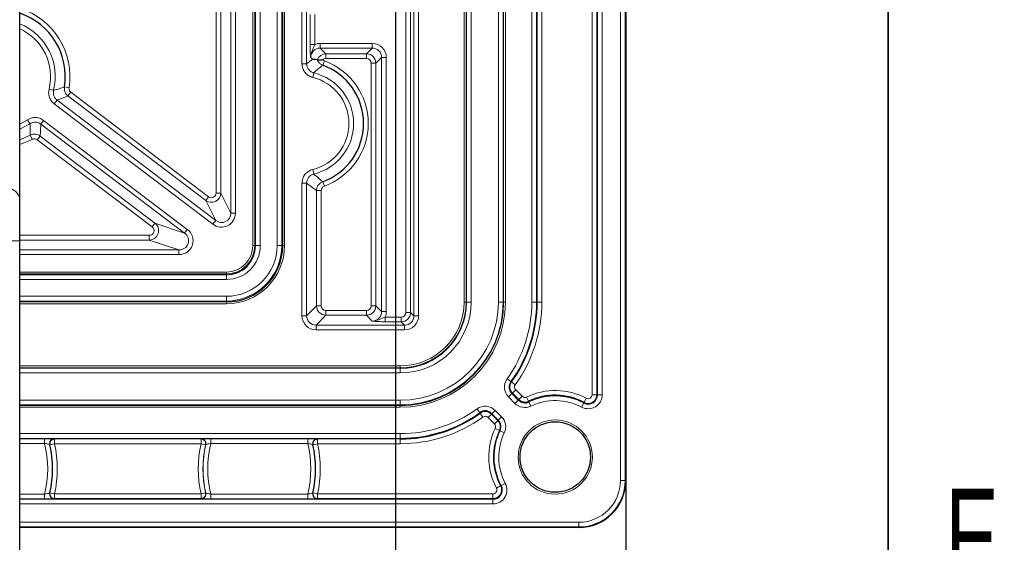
# Model space of a CAD drawing. Header units: millimetres. Extents: x 5 to 418, y 2 to 292.
# Tile 47 of 54: x 377 to 412, y 80 to 99. Entities that reach past the tile are written whole.
import ezdxf

# ---------------------------------------------------------------- set-up
doc = ezdxf.new("R2010")
doc.units = ezdxf.units.MM
doc.layers.add('SLD-0', color=7, linetype='Continuous')
doc.styles.add('SLDTEXTSTYLE0', font='TXT', dxfattribs={"width": 0.605})
doc.dimstyles.new('SLDDIMSTYLE0', dxfattribs={"dimtxt": 3.5, "dimasz": 3.302, "dimexe": 0, "dimexo": 0.0625, "dimgap": 0.875, "dimtad": 1, "dimlfac": 3, "dimrnd": 1e-09, "dimzin": 12, "dimdsep": 46, "dimtxsty": 'SLDTEXTSTYLE0', "dimsah": 1, "dimcen": 0.09, "dimadec": 0, "dimazin": 3, "dimtfac": 1, "dimtofl": 0, "dimtmove": 0, "dimatfit": 3, "dimfxl": 1, "dimfrac": 2, "dimtolj": 1, "dimtzin": 12, "dimarcsym": 0})
doc.dimstyles.new('SLDDIMSTYLE1', dxfattribs={"dimtxt": 3.5, "dimasz": 3.302, "dimexe": 0, "dimexo": 0.0625, "dimgap": 0.875, "dimtad": 1, "dimlfac": 3, "dimrnd": 1e-09, "dimzin": 12, "dimdsep": 46, "dimtxsty": 'SLDTEXTSTYLE0', "dimsah": 1, "dimcen": 0.09, "dimadec": 0, "dimazin": 3, "dimtfac": 1, "dimtmove": 0, "dimatfit": 0, "dimfxl": 1, "dimfrac": 2, "dimtolj": 1, "dimtzin": 12, "dimarcsym": 0})

# ---------------------------------------------------------------- blocks, each defined once
blk = doc.blocks.new('_D_9')
at = {"layer": 'SLD-0', "color": 7}
for p, q in [((329.528, 109.125), (329.528, 69.545)), ((390.528, 109.125), (390.528, 69.545)), ((329.528, 70.545), (390.528, 70.545))]:
    blk.add_line(p, q, dxfattribs=at)
for points in [[(329.528, 70.545), (332.83, 70.037), (332.83, 71.053)], [(390.528, 70.545), (387.226, 71.053), (387.226, 70.037)]]:
    blk.add_solid(points, dxfattribs=at)
at = {"layer": 'SLD-0', "color": 7, "insert": (356.018, 75.056), "char_height": 3.5, "attachment_point": 1, "style": 'SLDTEXTSTYLE0'}
blk.add_mtext('183', dxfattribs=at)
blk = doc.blocks.new('_D_11')
at = {"layer": 'SLD-0', "color": 7}
for p, q in [((390.528, 109.125), (390.528, 61.334)), ((398.695, 82.291), (398.695, 61.334)), ((390.528, 62.334), (376.432, 62.334)), ((390.528, 62.334), (398.695, 62.334)), ((398.695, 62.334), (405.045, 62.334))]:
    blk.add_line(p, q, dxfattribs=at)
for points in [[(390.528, 62.334), (387.226, 62.842), (387.226, 61.826)], [(398.695, 62.334), (401.997, 61.826), (401.997, 62.842)]]:
    blk.add_solid(points, dxfattribs=at)
at = {"layer": 'SLD-0', "color": 7, "insert": (376.432, 66.846), "char_height": 3.5, "attachment_point": 1, "style": 'SLDTEXTSTYLE0'}
blk.add_mtext('24,5', dxfattribs=at)

msp = doc.modelspace()

# ---------------------------------------------------------------- linework, layer by layer
at = {"color": 7, "linetype": 'Continuous', "lineweight": 18}
for p, q in [((398.5078, 82.2914), (398.5078, 252.2914)), ((398.6744, 252.2914), (398.6744, 82.2914)), ((392.9626, 88.6247), (392.9626, 245.9581)), ((393.0293, 245.9581), (393.0293, 88.6247)), ((393.0456, 88.6247), (393.0456, 245.9581)), ((393.2123, 88.6247), (393.2123, 245.9581)), ((394.1773, 88.6247), (394.1773, 245.9581)), ((394.344, 88.6247), (394.344, 245.9581)), ((394.3603, 88.6247), (394.3603, 245.9581)), ((394.427, 245.9581), (394.427, 88.6247)), ((397.5019, 85.3358), (397.5019, 114.5803)), ((397.6686, 114.5803), (397.6686, 85.3358)), ((397.692, 85.3358), (397.692, 114.5803)), ((397.8586, 114.5803), (397.8586, 85.3358)), ((395.3644, 88.6247), (395.3644, 114.3137)), ((395.531, 114.3137), (395.531, 88.6247)), ((395.5544, 88.6247), (395.5544, 114.3137)), ((395.721, 114.3137), (395.721, 88.6247)), ((384.6815, 91.7812), (384.6815, 108.4559)), ((384.8475, 108.4559), (384.8475, 91.7812)), ((385.4649, 90.6247), (385.4649, 108.6276)), ((385.5315, 108.6237), (385.5315, 90.6247)), ((385.5635, 90.6247), (385.5635, 108.6131)), ((385.73, 108.6131), (385.73, 90.6247)), ((386.3263, 90.6247), (386.3263, 108.6131)), ((386.4927, 108.6131), (386.4927, 90.6247)), ((386.5248, 90.6247), (386.5248, 108.6237)), ((386.5914, 108.6276), (386.5914, 90.6247)), ((387.2088, 97.0757), (387.2088, 108.4559)), ((387.3748, 108.4559), (387.3748, 97.0757)), ((390.8963, 88.256), (390.8963, 108.4321)), ((391.0623, 108.4321), (391.0623, 88.256)), ((391.1815, 88.1368), (391.1815, 108.4559)), ((391.3475, 108.4559), (391.3475, 88.1368)), ((384.163, 92.491), (384.163, 102.1323)), ((384.329, 102.1323), (384.329, 92.491)), ((387.494, 97.7597), (387.494, 98.8231)), ((387.66, 98.8231), (387.66, 97.7597)), ((387.66, 97.7597), (387.494, 97.7597)), ((387.8527, 97.7983), (387.8527, 97.6323)), ((387.8527, 97.7983), (389.7036, 97.7983)), ((389.7036, 97.6323), (387.8527, 97.6323)), ((387.8527, 97.6323), (388.0593, 97.4256)), ((389.4969, 97.4256), (389.7036, 97.6323)), ((389.7036, 97.7983), (389.7036, 97.6323)), ((387.5854, 97.2354), (387.5206, 97.3002)), ((387.9459, 97.0249), (388.0026, 97.181)), ((388.0593, 97.4256), (389.4969, 97.4256)), ((388.0593, 97.4256), (388.0593, 97.2595)), ((389.4969, 97.2595), (388.0593, 97.2595)), ((389.4969, 97.4256), (389.4969, 97.2595)), ((390.0357, 97.3002), (389.829, 97.0935)), ((390.0357, 88.2826), (390.0357, 97.3002)), ((390.2017, 97.3002), (390.0357, 97.3002)), ((390.2017, 97.3002), (390.2017, 88.2826)), ((387.2088, 97.0757), (387.3748, 97.0757)), ((389.829, 97.0935), (389.663, 97.0935)), ((389.663, 88.4893), (389.663, 97.0935)), ((389.829, 97.0935), (389.829, 88.4893)), ((387.5898, 96.5916), (387.6288, 96.753)), ((378.2362, 96.1739), (378.3972, 96.1334)), ((378.945, 96.2254), (378.781, 96.2516)), ((378.9082, 95.9346), (379.0086, 96.0669)), ((379.0086, 96.0669), (383.8966, 92.3588)), ((378.4182, 95.6555), (378.5186, 95.7878)), ((378.5186, 95.7878), (384.1487, 91.5166)), ((383.7962, 92.2265), (378.9082, 95.9346)), ((384.0484, 91.3843), (378.4182, 95.6555)), ((377.1948, 94.9365), (377.4669, 95.086)), ((377.5588, 94.9477), (377.4669, 95.086)), ((377.9432, 94.9356), (378.0436, 95.0679)), ((378.0436, 95.0679), (383.1419, 91.2003)), ((377.5588, 94.9477), (377.1948, 94.7563)), ((383.0415, 91.068), (377.9432, 94.9356)), ((377.1948, 94.3809), (377.562, 94.5393)), ((377.6404, 94.393), (377.1948, 94.2065)), ((377.6404, 94.393), (377.562, 94.5393)), ((377.8192, 94.3789), (377.9195, 94.5112)), ((381.8933, 91.2882), (377.8192, 94.3789)), ((377.9195, 94.5112), (381.9936, 91.4205)), ((387.5898, 93.3245), (387.6288, 93.1631)), ((387.2088, 88.1368), (387.2088, 92.8404)), ((387.2088, 92.8404), (387.3748, 92.8404)), ((387.3748, 92.8404), (387.3748, 88.1368)), ((387.7273, 88.4893), (387.7273, 92.5791)), ((387.8933, 92.5791), (387.7273, 92.5791)), ((387.8933, 92.5791), (387.8933, 88.4893)), ((388.0026, 92.7351), (387.9459, 92.8912)), ((383.7962, 92.2265), (383.8966, 92.3588)), ((384.1487, 91.5166), (383.7962, 92.2265)), ((384.329, 92.491), (384.163, 92.491)), ((384.329, 92.491), (384.6815, 91.7812)), ((384.8475, 91.7812), (384.6815, 91.7812)), ((381.9936, 91.4205), (381.8933, 91.2882)), ((381.9936, 91.4205), (383.0415, 91.068)), ((383.0415, 91.068), (383.1419, 91.2003)), ((384.0484, 91.3843), (384.1487, 91.5166)), ((377.1948, 90.9899), (381.7929, 90.9899)), ((381.7929, 90.8239), (377.1948, 90.8239)), ((381.7929, 90.8239), (381.7929, 90.9899)), ((382.8408, 90.4714), (381.7929, 90.8239)), ((377.1948, 90.7914), (373.8615, 90.7914)), ((377.1948, 90.4714), (382.8408, 90.4714)), ((382.8408, 90.4714), (382.8408, 90.3053)), ((385.4649, 90.6247), (385.5315, 90.6247)), ((385.5635, 90.6247), (385.5315, 90.6247)), ((385.73, 90.6247), (385.5635, 90.6247)), ((386.4927, 90.6247), (386.3263, 90.6247)), ((386.4927, 90.6247), (386.5248, 90.6247)), ((386.5248, 90.6247), (386.5914, 90.6247)), ((382.8408, 90.3053), (377.1948, 90.3053)), ((377.1948, 89.688), (384.5281, 89.688)), ((384.5281, 89.6214), (377.1948, 89.6214)), ((377.1948, 89.5893), (384.5281, 89.5893)), ((384.5281, 89.4229), (377.1948, 89.4229)), ((384.5281, 89.688), (384.5281, 89.6214)), ((384.5281, 89.5893), (384.5281, 89.6214)), ((384.5281, 89.4229), (384.5281, 89.5893)), ((377.1948, 88.8266), (384.5281, 88.8266)), ((384.5281, 88.6601), (384.5281, 88.8266)), ((384.5281, 88.6601), (377.1948, 88.6601)), ((377.1948, 88.628), (384.5281, 88.628)), ((384.5281, 88.5615), (377.1948, 88.5615)), ((384.5281, 88.6601), (384.5281, 88.628)), ((384.5281, 88.628), (384.5281, 88.5615)), ((387.3748, 88.1368), (387.7273, 88.4893)), ((387.8933, 88.4893), (387.7273, 88.4893)), ((389.829, 88.4893), (389.663, 88.4893)), ((389.829, 88.4893), (390.0357, 88.2826)), ((393.0293, 88.6247), (392.9626, 88.6247)), ((393.0293, 88.6247), (393.0456, 88.6247)), ((393.0456, 88.6247), (393.2123, 88.6247)), ((394.1773, 88.6247), (394.344, 88.6247)), ((394.344, 88.6247), (394.3603, 88.6247)), ((394.427, 88.6247), (394.3603, 88.6247)), ((395.3644, 88.6247), (395.531, 88.6247)), ((395.5544, 88.6247), (395.531, 88.6247)), ((395.5544, 88.6247), (395.721, 88.6247)), ((387.2088, 88.1368), (387.3748, 88.1368)), ((388.0593, 88.1572), (387.7069, 87.8047)), ((388.0593, 88.3232), (389.4969, 88.3232)), ((388.0593, 88.3232), (388.0593, 88.1572)), ((389.4969, 88.1572), (388.0593, 88.1572)), ((389.4969, 88.3232), (389.4969, 88.1572)), ((389.7036, 87.9505), (389.4969, 88.1572)), ((390.2017, 88.2826), (390.0357, 88.2826)), ((390.1631, 88.0899), (390.1631, 87.9239)), ((390.1631, 88.0899), (390.7302, 88.0899)), ((390.7302, 88.0899), (390.7302, 87.9239)), ((391.0623, 88.256), (390.8963, 88.256)), ((391.0623, 88.256), (391.1815, 88.1368)), ((391.3475, 88.1368), (391.1815, 88.1368)), ((387.7069, 87.6387), (387.7069, 87.8047)), ((387.7069, 87.8047), (390.8494, 87.8047)), ((390.7302, 87.9239), (390.1631, 87.9239)), ((390.8494, 87.8047), (390.7302, 87.9239)), ((390.8494, 87.6387), (390.8494, 87.8047)), ((390.8494, 87.6387), (387.7069, 87.6387)), ((377.1948, 86.3569), (390.6948, 86.3569)), ((390.6948, 86.2902), (377.1948, 86.2902)), ((390.6948, 86.3569), (390.6948, 86.2902)), ((390.6948, 86.2902), (390.6948, 86.2739)), ((390.6948, 86.2739), (377.1948, 86.2739)), ((390.6948, 86.1072), (377.1948, 86.1072)), ((390.6948, 86.2739), (390.6948, 86.1072)), ((394.6213, 85.8014), (394.486, 85.8986)), ((394.6403, 85.7877), (394.6213, 85.8014)), ((394.7756, 85.6904), (394.6403, 85.7877)), ((394.6559, 85.3747), (394.5381, 85.2569)), ((394.7659, 85.0291), (394.5381, 85.2569)), ((394.6725, 85.3913), (394.6559, 85.3747)), ((394.6559, 85.3747), (394.8837, 85.147)), ((394.7903, 85.5091), (394.6725, 85.3913)), ((394.9002, 85.1635), (394.6725, 85.3913)), ((394.7903, 85.5091), (395.0181, 85.2813)), ((395.0181, 85.2813), (394.9002, 85.1635)), ((395.1779, 85.2539), (395.2497, 85.1035)), ((397.6686, 85.3358), (397.5019, 85.3358)), ((397.6686, 85.3358), (397.692, 85.3358)), ((397.8586, 85.3358), (397.692, 85.3358)), ((390.6948, 85.1422), (377.1948, 85.1422)), ((390.6948, 84.9756), (377.1948, 84.9756)), ((377.1948, 84.9592), (390.6948, 84.9592)), ((390.6948, 84.8925), (377.1948, 84.8925)), ((390.6948, 85.1422), (390.6948, 84.9756)), ((390.6948, 84.9756), (390.6948, 84.9592)), ((390.6948, 84.8925), (390.6948, 84.9592)), ((394.8837, 85.147), (394.7659, 85.0291)), ((394.9002, 85.1635), (394.8837, 85.147)), ((395.2497, 85.1035), (395.2598, 85.0824)), ((395.2598, 85.0824), (395.3316, 84.9321)), ((397.2073, 85.0435), (397.1295, 84.8961)), ((397.2182, 85.0642), (397.2073, 85.0435)), ((397.2959, 85.2116), (397.2182, 85.0642)), ((393.5182, 84.6982), (393.4209, 84.8335)), ((393.5318, 84.6792), (393.5182, 84.6982)), ((393.6291, 84.544), (393.5318, 84.6792)), ((393.8104, 84.5292), (393.9283, 84.6471)), ((393.9283, 84.6471), (393.9448, 84.6636)), ((393.9283, 84.6471), (394.156, 84.4193)), ((393.9448, 84.6636), (394.0626, 84.7814)), ((394.1726, 84.4358), (393.9448, 84.6636)), ((394.0626, 84.7814), (394.2904, 84.5536)), ((394.1726, 84.4358), (394.2904, 84.5536)), ((394.0382, 84.3015), (393.8104, 84.5292)), ((394.0382, 84.3015), (394.156, 84.4193)), ((394.156, 84.4193), (394.1726, 84.4358)), ((377.1948, 83.9552), (390.6948, 83.9552)), ((390.6948, 83.9552), (390.6948, 83.7885)), ((394.0656, 84.1416), (394.216, 84.0698)), ((394.216, 84.0698), (394.2371, 84.0597)), ((394.2371, 84.0597), (394.3875, 83.9879)), ((390.6948, 83.7885), (377.1948, 83.7885)), ((377.1948, 83.775), (378.0804, 83.775)), ((378.0804, 83.6084), (377.1948, 83.6084)), ((378.0804, 83.775), (378.0804, 83.6084)), ((378.2661, 83.5629), (378.261, 83.5668)), ((378.4289, 83.5985), (378.2661, 83.5629)), ((378.4237, 83.7693), (378.4289, 83.7652)), ((378.4289, 83.7652), (383.6274, 83.7652)), ((378.4289, 83.7652), (378.4289, 83.5985)), ((383.6274, 83.5985), (378.4289, 83.5985)), ((383.6274, 83.7652), (383.6325, 83.7693)), ((383.6274, 83.5985), (383.6274, 83.7652)), ((383.7901, 83.5629), (383.6274, 83.5985)), ((383.7953, 83.5668), (383.7901, 83.5629)), ((383.9759, 83.775), (387.4137, 83.775)), ((383.9759, 83.6084), (383.9759, 83.775)), ((387.4137, 83.6084), (383.9759, 83.6084)), ((387.4137, 83.775), (387.4137, 83.6084)), ((387.5995, 83.5629), (387.5943, 83.5668)), ((387.7623, 83.5985), (387.5995, 83.5629)), ((387.7571, 83.7693), (387.7623, 83.7652)), ((387.7623, 83.7652), (390.6948, 83.7652)), ((387.7623, 83.7652), (387.7623, 83.5985)), ((390.6948, 83.5985), (387.7623, 83.5985)), ((390.6948, 83.7652), (390.6948, 83.7885)), ((390.6948, 83.5985), (390.6948, 83.7652)), ((394.108, 82.0236), (394.2553, 82.1014)), ((394.2553, 82.1014), (394.276, 82.1123)), ((394.276, 82.1123), (394.4234, 82.19)), ((398.5078, 82.2914), (398.6744, 82.2914)), ((398.6744, 82.2914), (398.6948, 82.2914)), ((377.1948, 81.8077), (378.0804, 81.8077)), ((378.0804, 81.6411), (378.0804, 81.8077)), ((378.261, 81.8493), (378.2661, 81.8532)), ((378.4289, 81.8176), (378.2661, 81.8532)), ((378.4289, 81.8176), (378.4289, 81.651)), ((378.4289, 81.8176), (383.6274, 81.8176)), ((383.7901, 81.8532), (383.6274, 81.8176)), ((383.6274, 81.651), (383.6274, 81.8176)), ((383.7901, 81.8532), (383.7953, 81.8493)), ((383.9759, 81.8077), (383.9759, 81.6411)), ((383.9759, 81.8077), (387.4137, 81.8077)), ((387.4137, 81.6411), (387.4137, 81.8077)), ((387.5943, 81.8493), (387.5995, 81.8532)), ((387.7623, 81.8176), (387.5995, 81.8532)), ((387.7623, 81.8176), (387.7623, 81.651)), ((387.7623, 81.8176), (393.9837, 81.8176)), ((393.9837, 81.8176), (393.9837, 81.651)), ((378.0804, 81.6411), (377.1948, 81.6411)), ((377.1948, 81.6276), (393.9837, 81.6276)), ((393.9837, 81.4609), (377.1948, 81.4609)), ((378.4289, 81.651), (378.4237, 81.6468)), ((383.6274, 81.651), (378.4289, 81.651)), ((383.6325, 81.6468), (383.6274, 81.651)), ((387.4137, 81.6411), (383.9759, 81.6411)), ((387.7623, 81.651), (387.7571, 81.6468)), ((393.9837, 81.651), (387.7623, 81.651)), ((393.9837, 81.651), (393.9837, 81.6276)), ((393.9837, 81.4609), (393.9837, 81.6276)), ((377.1948, 80.8118), (397.0281, 80.8118)), ((397.0281, 80.8118), (397.0281, 80.6451)), ((397.0281, 80.6451), (377.1948, 80.6451)), ((397.0281, 80.6247), (397.0281, 80.6451))]:
    msp.add_line(p, q, dxfattribs=at)
at = {"color": 7, "linetype": 'Continuous', "lineweight": 25}
for p, q in [((398.6948, 252.2914), (398.6948, 82.2914)), ((377.1948, 92.2898), (377.1948, 101.5734)), ((387.7506, 97.2153), (387.7508, 97.2153)), ((377.1948, 90.7914), (377.1948, 92.2898)), ((377.1948, 78.7914), (377.1948, 90.7914)), ((397.0281, 80.6247), (377.1948, 80.6247))]:
    msp.add_line(p, q, dxfattribs=at)
at = {"color": 7, "linetype": 'Continuous', "lineweight": 18, "flags": 128}
msp.add_lwpolyline([(377.1948, 92.2898), (377.1793, 92.3748), (377.0568, 92.5386), (376.821, 92.6838), (376.4893, 92.7999), (376.0863, 92.8781), (375.6419, 92.9127), (375.189, 92.9011), (374.7614, 92.8442), (374.3906, 92.7461), (374.1041, 92.6142), (373.9233, 92.4583), (373.8615, 92.2898)], dxfattribs=at)
at = {"color": 7, "linetype": 'Continuous', "lineweight": 18}
msp.add_circle((396.1948, 83.1247), 1.3167, dxfattribs=at)
at = {"color": 7, "linetype": 'Continuous', "lineweight": 25}
msp.add_circle((396.1948, 83.1247), 1.25, dxfattribs=at)
at = {"color": 7, "linetype": 'Continuous', "lineweight": 18}
for centre, radius, start, end in [((376.4448, 96.6247), 2.5318, 350.92495, 72.76885), ((376.4448, 96.6247), 2.0133, 345.87431, 68.12884), ((376.4448, 96.6247), 1.8473, 345.87431, 66.04602), ((387.1948, 94.9581), 2.3652, 289.97147, 70.02853), ((387.1948, 94.9581), 1.6806, 283.59286, 76.40714), ((387.1948, 94.9581), 1.8466, 283.59286, 76.40714), ((384.5281, 90.6247), 2.0633, 270, 0), ((384.5281, 90.6247), 0.9367, 270, 0), ((384.5281, 90.6247), 1.0033, 270, 0), ((384.5281, 90.6247), 1.9646, 270, 0), ((384.5281, 90.6247), 1.2018, 270, 0), ((384.5281, 90.6247), 1.7982, 270, 0), ((390.6948, 88.6247), 3.7322, 270, 0), ((390.6948, 88.6247), 2.2678, 270, 0), ((390.6948, 88.6247), 2.3345, 270, 0), ((390.6948, 88.6247), 3.6492, 270, 0), ((390.6948, 88.6247), 2.5175, 270, 0), ((390.6948, 88.6247), 3.4825, 270, 0), ((390.6948, 88.6247), 4.6696, 324.2818, 0), ((390.6948, 88.6247), 4.8362, 324.2818, 0), ((390.6948, 88.6247), 5.0262, 324.2818, 0), ((394.8896, 85.6084), 0.4971, 144.2818, 225), ((394.8896, 85.6084), 0.3305, 144.2818, 225), ((394.8896, 85.6084), 0.3071, 144.2818, 225), ((394.8896, 85.6084), 0.1405, 144.2818, 225), ((395.1174, 85.3806), 0.1405, 225, 295.52878), ((396.1948, 83.1247), 2.3595, 62.18186, 115.52878), ((396.1948, 83.1247), 2.1695, 62.18186, 115.52878), ((397.3615, 85.3358), 0.4971, 242.18186, 0), ((397.3615, 85.3358), 0.3071, 242.18186, 0), ((397.3615, 85.3358), 0.1405, 242.18186, 0), ((393.7111, 84.4299), 0.4971, 45, 125.7182), ((395.1174, 85.3806), 0.4971, 225, 295.52878), ((395.1174, 85.3806), 0.3071, 225, 295.52878), ((396.1948, 83.1247), 2.0029, 62.18186, 115.52878), ((390.6948, 88.6247), 4.6696, 270, 305.7182), ((390.6948, 88.6247), 4.8362, 270, 305.7182), ((390.6948, 88.6247), 5.0262, 270, 305.7182), ((393.7111, 84.4299), 0.3071, 45, 125.7182), ((393.7111, 84.4299), 0.1405, 45, 125.7182), ((393.9389, 84.2021), 0.4971, 334.47122, 45), ((393.9389, 84.2021), 0.1405, 334.47122, 45), ((393.9389, 84.2021), 0.3071, 334.47122, 45), ((396.1948, 83.1247), 2.3595, 154.47122, 207.81814), ((396.1948, 83.1247), 2.1929, 154.47122, 207.81814), ((396.1948, 83.1247), 2.1695, 154.47122, 207.81814), ((396.1948, 83.1247), 2.0029, 154.47122, 207.81814), ((374.3615, 82.7081), 3.8263, 346.39046, 13.60954), ((374.3615, 82.7081), 3.993, 347.58, 12.42), ((378.429, 83.5985), 0.1667, 90.027, 192.32154), ((378.4238, 83.6026), 0.1667, 90.02623, 150.24032), ((374.3615, 82.7081), 4.1638, 347.65146, 12.34854), ((387.6948, 82.7081), 4.1638, 167.65146, 192.34854), ((383.6273, 83.5985), 0.1667, 347.67846, 89.973), ((383.6325, 83.6026), 0.1667, 36.22961, 89.97354), ((387.6948, 82.7081), 3.9971, 167.65146, 192.34854), ((387.6948, 82.7081), 3.993, 167.58, 192.42), ((387.6948, 82.7081), 3.8263, 166.39046, 193.60954), ((383.6948, 82.7081), 3.8263, 346.39046, 13.60954), ((383.6948, 82.7081), 3.993, 347.58, 12.42), ((387.7623, 83.5985), 0.1667, 90.027, 192.32154), ((387.7571, 83.6026), 0.1667, 90.02623, 150.24032), ((383.6948, 82.7081), 4.1638, 347.65146, 12.34854), ((393.9837, 81.9581), 0.4971, 270, 27.81814), ((393.9837, 81.9581), 0.3071, 270, 27.81814), ((397.0281, 82.2914), 1.4796, 270, 0), ((397.0281, 82.2914), 1.6463, 270, 0), ((378.429, 81.8177), 0.1667, 167.67846, 269.973), ((383.6273, 81.8177), 0.1667, 270.027, 12.32154), ((387.7623, 81.8177), 0.1667, 167.67846, 269.973), ((393.9837, 81.9581), 0.1405, 270, 27.81814), ((378.4238, 81.8135), 0.1667, 216.22961, 269.97354), ((383.6325, 81.8135), 0.1667, 270.02623, 330.24032), ((387.7571, 81.8135), 0.1667, 216.22961, 269.97354)]:
    msp.add_arc(centre, radius, start, end, dxfattribs=at)
at = {"color": 7, "linetype": 'Continuous', "lineweight": 25}
for centre, radius, start, end in [((376.4448, 96.6247), 2.3658, 350.92495, 71.5174), ((387.1948, 94.9581), 2.1991, 289.97147, 70.02853), ((384.5281, 90.6247), 1.9967, 270, 0), ((384.5281, 90.6247), 1.0354, 270, 0), ((390.6948, 88.6247), 3.6655, 270, 0), ((390.6948, 88.6247), 2.3508, 270, 0), ((390.6948, 88.6247), 4.8596, 324.2818, 0), ((396.1948, 83.1247), 2.1929, 62.18186, 115.52878), ((397.3615, 85.3358), 0.3305, 242.18186, 0), ((395.1174, 85.3806), 0.3305, 225, 295.52878), ((390.6948, 88.6247), 4.8596, 270, 305.7182), ((393.7111, 84.4299), 0.3305, 45, 125.7182), ((393.9389, 84.2021), 0.3305, 334.47122, 45), ((378.4238, 83.6026), 0.1667, 150.23555, 192.39507), ((374.3615, 82.7081), 3.9971, 347.65146, 12.34854), ((383.6325, 83.6026), 0.1667, 347.6053, 36.23417), ((387.7571, 83.6026), 0.1667, 150.23555, 192.39507), ((383.6948, 82.7081), 3.9971, 347.65146, 12.34854), ((393.9837, 81.9581), 0.3305, 270, 27.81814), ((397.0281, 82.2914), 1.6667, 270, 0), ((378.4238, 81.8135), 0.1667, 167.6053, 216.23417), ((383.6325, 81.8135), 0.1667, 330.23555, 12.39507), ((387.7571, 81.8135), 0.1667, 167.6053, 216.23417)]:
    msp.add_arc(centre, radius, start, end, dxfattribs=at)
at = {"color": 7, "linetype": 'Continuous', "lineweight": 18}
for centre, major_axis, ratio, start_param, end_param in [((387.8565, 97.2964), (0.2393, -0.2393), 0.9850067, 2.3599926, 3.9231927), ((387.8565, 97.2964), (-0.3562, 0.3562), 0.9924325, 5.5015852, 5.8961819), ((389.6998, 97.2964), (0.3562, 0.3562), 0.9924325, 5.5015852, 7.0647854), ((389.6998, 97.2964), (0.2393, 0.2393), 0.9850067, 5.5015852, 7.0647854), ((388.0606, 97.0922), (-0.2357, 0.2357), 0.9999711, 5.5015852, 6.6904173), ((388.0606, 97.0922), (-0.1187, 0.1187), 0.9924325, 5.5015852, 6.2456381), ((389.4957, 97.0922), (0.2357, 0.2357), 0.9999711, 5.5015852, 7.0647854), ((389.4957, 97.0922), (0.1187, 0.1187), 0.9924325, 5.5015852, 7.0647854), ((383.9957, 92.4936), (-0.1483, 0.2986), 0.9998199, 2.0393017, 4.2438836), ((383.9957, 92.4936), (-0.0755, 0.1521), 0.9811962, 2.0393017, 4.2438836), ((384.3456, 91.7888), (-0.2266, 0.4564), 0.9811962, 2.0393017, 4.2438836), ((384.3456, 91.7888), (-0.1539, 0.3099), 0.9632536, 2.0393017, 4.2438836), ((381.7891, 91.1572), (0.3161, -0.1063), 0.9993416, 5.0480151, 7.5183555), ((381.7891, 91.1572), (-0.1638, 0.0551), 0.9643524, 1.9064225, 4.3767628), ((382.8295, 90.8072), (-0.4914, 0.1653), 0.9643524, 1.9064225, 4.3767628), ((382.8295, 90.8072), (0.3391, -0.1141), 0.9317305, 5.0480151, 7.5183555), ((388.0606, 88.4905), (0.2357, 0.2357), 0.9999711, 2.3599926, 3.9231927), ((388.0606, 88.4905), (0.1187, 0.1187), 0.9924325, 2.3599926, 3.9231927), ((389.4957, 88.4905), (0.2357, -0.2357), 0.9999711, 5.5015852, 7.0647854), ((389.4957, 88.4905), (0.1187, -0.1187), 0.9924325, 5.5015852, 7.0647854), ((387.7107, 88.1406), (0.3562, 0.3562), 0.9924325, 2.3599926, 3.9231927), ((387.7107, 88.1406), (0.2393, 0.2393), 0.9850067, 2.3599926, 3.9231927), ((389.6998, 88.2864), (-0.2393, 0.2393), 0.9850067, 2.3599926, 3.9231927), ((389.6998, 88.2864), (0.3562, -0.3562), 0.9924325, 0.3870034, 0.7816001), ((390.729, 88.2572), (0.2357, -0.2357), 0.9999711, 5.5015852, 7.0647854), ((390.729, 88.2572), (-0.1187, 0.1187), 0.9924325, 2.3599926, 3.9231927), ((390.8456, 88.1406), (-0.3562, 0.3562), 0.9924325, 2.3599926, 3.9231927), ((390.8456, 88.1406), (-0.2393, 0.2393), 0.9850067, 2.3599926, 3.9231927)]:
    msp.add_ellipse(centre, major_axis=major_axis, ratio=ratio, start_param=start_param, end_param=end_param, dxfattribs=at)
for points, knots in [([(387.5206, 97.3002), (387.5206, 97.3006), (387.5192, 97.312), (387.5123, 97.3692), (387.5029, 97.4662), (387.4953, 97.6185), (387.4944, 97.7126), (387.494, 97.7597)], [0, 0, 0, 0, 0.0036787, 0.1029285, 0.5095747, 0.7542702, 1, 1, 1, 1]), ([(387.66, 97.7597), (387.6504, 97.731), (387.6295, 97.6682), (387.5722, 97.5437), (387.5243, 97.4211), (387.5199, 97.3232), (387.5206, 97.3009), (387.5206, 97.3002)], [0, 0, 0, 0, 0.1785107, 0.3903797, 0.8601528, 0.9956665, 1, 1, 1, 1]), ([(387.3748, 97.0757), (387.4129, 97.1054), (387.4711, 97.1506), (387.5413, 97.2031), (387.5734, 97.2266), (387.5854, 97.2354)], [0, 0, 0, 0, 0.5430373, 0.8290424, 1, 1, 1, 1]), ([(387.9459, 97.0249), (387.9122, 97.0412), (387.8448, 97.0738), (387.7819, 97.1471), (387.7585, 97.1981), (387.7506, 97.2153)], [0, 0, 0, 0, 0.39822063, 0.79677276, 1, 1, 1, 1]), ([(387.9464, 97.2153), (387.9489, 97.213), (387.9653, 97.1983), (387.9856, 97.1889), (388.0026, 97.181)], [0, 0, 0, 0, 0.1560996, 1, 1, 1, 1]), ([(387.5898, 96.5916), (387.539, 96.609), (387.4351, 96.6446), (387.3112, 96.7591), (387.2252, 96.9074), (387.2142, 97.0196), (387.2088, 97.0757)], [0, 0, 0, 0, 0.2412268, 0.4937188, 0.7468752, 1, 1, 1, 1]), ([(387.3748, 97.0757), (387.3783, 97.0383), (387.3854, 96.9634), (387.4427, 96.8643), (387.5255, 96.788), (387.5949, 96.7645), (387.6288, 96.753)], [0, 0, 0, 0, 0.2533173, 0.506274, 0.7585771, 1, 1, 1, 1]), ([(387.9459, 97.0249), (387.8919, 96.9809), (387.8197, 96.922), (387.7142, 96.8306), (387.6626, 96.7837), (387.6288, 96.753)], [0, 0, 0, 0, 0.5047314, 0.6755967, 1, 1, 1, 1]), ([(378.4182, 95.6555), (378.3982, 95.6722), (378.3355, 95.7246), (378.2583, 95.8417), (378.2111, 96.0068), (378.2279, 96.1182), (378.2362, 96.1739)], [0, 0, 0, 0, 0.1344432, 0.4226262, 0.7113262, 1, 1, 1, 1]), ([(378.3972, 96.1334), (378.3916, 96.0962), (378.3802, 96.0219), (378.4116, 95.9118), (378.4632, 95.8338), (378.5052, 95.7989), (378.5186, 95.7878)], [0, 0, 0, 0, 0.2887988, 0.5773157, 0.865433, 1, 1, 1, 1]), ([(378.3972, 96.1334), (378.4379, 96.1449), (378.5024, 96.1631), (378.6307, 96.202), (378.7174, 96.2306), (378.781, 96.2516)], [0, 0, 0, 0, 0.31348531, 0.4967216, 1, 1, 1, 1]), ([(378.9082, 95.9346), (378.9023, 95.9394), (378.8673, 95.9672), (378.8153, 96.0323), (378.7744, 96.1392), (378.7788, 96.2141), (378.781, 96.2516)], [0, 0, 0, 0, 0.0636094, 0.3754372, 0.6878091, 1, 1, 1, 1]), ([(378.945, 96.2254), (378.9438, 96.2066), (378.9415, 96.1692), (378.962, 96.1157), (378.9881, 96.0832), (379.0056, 96.0693), (379.0086, 96.0669)], [0, 0, 0, 0, 0.3122482, 0.6245198, 0.9363535, 1, 1, 1, 1]), ([(378.9082, 95.9346), (378.8439, 95.9092), (378.7561, 95.8745), (378.6258, 95.826), (378.56, 95.8025), (378.5186, 95.7878)], [0, 0, 0, 0, 0.5032634, 0.6865014, 1, 1, 1, 1]), ([(377.4669, 95.086), (377.4992, 95.1045), (377.58, 95.1508), (377.7294, 95.1777), (377.8996, 95.1565), (377.9956, 95.0974), (378.0436, 95.0679)], [0, 0, 0, 0, 0.181319, 0.4538379, 0.7269332, 1, 1, 1, 1]), ([(377.9432, 94.9356), (377.9113, 94.9554), (377.8473, 94.995), (377.7337, 95.0092), (377.6341, 94.9911), (377.5803, 94.9601), (377.5588, 94.9477)], [0, 0, 0, 0, 0.27321707, 0.54612055, 0.81852132, 1, 1, 1, 1]), ([(377.562, 94.5393), (377.5629, 94.6074), (377.5642, 94.7003), (377.5624, 94.8366), (377.5602, 94.9047), (377.5588, 94.9477)], [0, 0, 0, 0, 0.5038024, 0.6869364, 1, 1, 1, 1]), ([(377.9432, 94.9356), (377.9416, 94.8907), (377.939, 94.8195), (377.9316, 94.6776), (377.9247, 94.5816), (377.9195, 94.5112)], [0, 0, 0, 0, 0.3130793, 0.4962153, 1, 1, 1, 1]), ([(377.562, 94.5393), (377.5749, 94.5455), (377.6212, 94.5679), (377.71, 94.5841), (377.8235, 94.5699), (377.8875, 94.5308), (377.9195, 94.5112)], [0, 0, 0, 0, 0.1134751, 0.4086681, 0.704435, 1, 1, 1, 1]), ([(377.8192, 94.3789), (377.8032, 94.3887), (377.7712, 94.4084), (377.7144, 94.4155), (377.67, 94.4074), (377.6469, 94.3961), (377.6404, 94.393)], [0, 0, 0, 0, 0.2956342, 0.5912938, 0.886461, 1, 1, 1, 1]), ([(387.2088, 92.8404), (387.2137, 92.8938), (387.2239, 93.0032), (387.3061, 93.1505), (387.43, 93.269), (387.5365, 93.306), (387.5898, 93.3245)], [0, 0, 0, 0, 0.2412275, 0.4937191, 0.7468754, 1, 1, 1, 1]), ([(387.6288, 93.1631), (387.5932, 93.1509), (387.5221, 93.1264), (387.4393, 93.0474), (387.3846, 92.9491), (387.378, 92.8761), (387.3748, 92.8404)], [0, 0, 0, 0, 0.2533174, 0.5062737, 0.7585765, 1, 1, 1, 1]), ([(387.6288, 93.1631), (387.6626, 93.1324), (387.7142, 93.0855), (387.8197, 92.9941), (387.8919, 92.9352), (387.9459, 92.8912)], [0, 0, 0, 0, 0.3244033, 0.4952686, 1, 1, 1, 1]), ([(387.7273, 92.5791), (387.668, 92.6212), (387.5886, 92.6777), (387.4711, 92.7655), (387.4129, 92.8107), (387.3748, 92.8404)], [0, 0, 0, 0, 0.504706, 0.6755738, 1, 1, 1, 1]), ([(387.7273, 92.5791), (387.7288, 92.6023), (387.7327, 92.6627), (387.7711, 92.7547), (387.8445, 92.8423), (387.9121, 92.8749), (387.9459, 92.8912)], [0, 0, 0, 0, 0.1724759, 0.4479845, 0.7241071, 1, 1, 1, 1]), ([(388.0026, 92.7351), (387.9857, 92.727), (387.9518, 92.7108), (387.9151, 92.667), (387.8959, 92.621), (387.894, 92.5907), (387.8933, 92.5791)], [0, 0, 0, 0, 0.2759802, 0.5519883, 0.8274318, 1, 1, 1, 1]), ([(390.1631, 88.0899), (390.1344, 88.0804), (390.0717, 88.0594), (389.9471, 88.0022), (389.8245, 87.9542), (389.7266, 87.9498), (389.7043, 87.9505), (389.7036, 87.9505)], [0, 0, 0, 0, 0.17851069, 0.39037968, 0.86015277, 0.99566651, 1, 1, 1, 1]), ([(390.1631, 87.9239), (390.116, 87.9243), (390.022, 87.9252), (389.8696, 87.9328), (389.7726, 87.9422), (389.7155, 87.9491), (389.704, 87.9505), (389.7036, 87.9505)], [0, 0, 0, 0, 0.2457298, 0.4904253, 0.8970715, 0.9963213, 1, 1, 1, 1]), ([(378.261, 83.5668), (378.2602, 83.5673), (378.2578, 83.5687), (378.238, 83.5739), (378.197, 83.5831), (378.1421, 83.595), (378.1011, 83.6039), (378.0804, 83.6084)], [0, 0, 0, 0, 0.1075242, 0.3181621, 0.5387309, 0.7675015, 1, 1, 1, 1]), ([(378.4237, 83.7693), (378.4224, 83.7697), (378.4188, 83.7706), (378.3939, 83.7715), (378.3778, 83.7721)], [0, 0, 0, 0, 0.3511796, 1, 1, 1, 1]), ([(383.7071, 83.7728), (383.6865, 83.7723), (383.6446, 83.7713), (383.6366, 83.77), (383.6325, 83.7693)], [0, 0, 0, 0, 0.4909604, 1, 1, 1, 1]), ([(383.9759, 83.6084), (383.9624, 83.6055), (383.9291, 83.5983), (383.8791, 83.5875), (383.8339, 83.5775), (383.8026, 83.57), (383.7977, 83.5679), (383.7953, 83.5668)], [0, 0, 0, 0, 0.15191882, 0.37565841, 0.58968015, 0.79646022, 1, 1, 1, 1]), ([(387.5943, 83.5668), (387.5935, 83.5673), (387.5911, 83.5687), (387.5713, 83.5739), (387.5304, 83.5831), (387.4755, 83.595), (387.4344, 83.6039), (387.4137, 83.6084)], [0, 0, 0, 0, 0.10752417, 0.31816209, 0.53873085, 0.76750152, 1, 1, 1, 1]), ([(387.7571, 83.7693), (387.7558, 83.7697), (387.7521, 83.7706), (387.7273, 83.7715), (387.7111, 83.7721)], [0, 0, 0, 0, 0.3511796, 1, 1, 1, 1]), ([(378.261, 81.8493), (378.2586, 81.8482), (378.2537, 81.8461), (378.2224, 81.8387), (378.1772, 81.8286), (378.1272, 81.8178), (378.0939, 81.8106), (378.0804, 81.8077)], [0, 0, 0, 0, 0.20353978, 0.41031985, 0.62434159, 0.84808118, 1, 1, 1, 1]), ([(383.9759, 81.8077), (383.9552, 81.8122), (383.9141, 81.8211), (383.8592, 81.833), (383.8183, 81.8423), (383.7985, 81.8474), (383.7961, 81.8488), (383.7953, 81.8493)], [0, 0, 0, 0, 0.2324985, 0.4612691, 0.6818379, 0.8924758, 1, 1, 1, 1]), ([(387.5943, 81.8493), (387.5919, 81.8482), (387.587, 81.8461), (387.5557, 81.8387), (387.5105, 81.8286), (387.4605, 81.8178), (387.4272, 81.8106), (387.4137, 81.8077)], [0, 0, 0, 0, 0.2035398, 0.4103198, 0.6243416, 0.8480812, 1, 1, 1, 1]), ([(378.3492, 81.6433), (378.3698, 81.6438), (378.4117, 81.6449), (378.4197, 81.6461), (378.4237, 81.6468)], [0, 0, 0, 0, 0.49096038, 1, 1, 1, 1]), ([(383.6325, 81.6468), (383.6338, 81.6464), (383.6375, 81.6455), (383.6624, 81.6446), (383.6785, 81.644)], [0, 0, 0, 0, 0.3511796, 1, 1, 1, 1]), ([(387.6825, 81.6433), (387.7031, 81.6438), (387.745, 81.6449), (387.753, 81.6461), (387.7571, 81.6468)], [0, 0, 0, 0, 0.4909604, 1, 1, 1, 1])]:
    msp.add_open_spline(points, degree=3, knots=knots, dxfattribs=at)
at = {"color": 7, "linetype": 'Continuous', "lineweight": 25}
for points, knots in [([(387.7506, 97.2153), (387.7151, 97.2194), (387.655, 97.2263), (387.605, 97.2328), (387.5855, 97.2354), (387.5854, 97.2354)], [0, 0, 0, 0, 0.5885283, 0.9966683, 1, 1, 1, 1]), ([(387.7508, 97.2153), (387.7548, 97.2153), (387.7626, 97.2153), (387.7958, 97.2153), (387.8414, 97.2153), (387.8933, 97.2153), (387.9294, 97.2153), (387.9459, 97.2153), (387.9464, 97.2153)], [0, 0, 0, 0, 0.1978237, 0.3954691, 0.5980189, 0.8157284, 0.9944407, 1, 1, 1, 1]), ([(378.3778, 83.7721), (378.3772, 83.7721), (378.3626, 83.7728), (378.3005, 83.7738), (378.1992, 83.7749), (378.12, 83.775), (378.0804, 83.775)], [0, 0, 0, 0, 0.015091, 0.340543, 0.6703453, 1, 1, 1, 1]), ([(378.2797, 83.685), (378.287, 83.6964), (378.3012, 83.7186), (378.3306, 83.742), (378.358, 83.7565), (378.3786, 83.7631), (378.3863, 83.7647), (378.3881, 83.765)], [0, 0, 0, 0, 0.2826395, 0.5513377, 0.7752401, 0.9468836, 1, 1, 1, 1]), ([(383.9759, 83.775), (383.9502, 83.775), (383.8862, 83.7749), (383.7934, 83.7742), (383.727, 83.7734), (383.7078, 83.7728), (383.7071, 83.7728)], [0, 0, 0, 0, 0.2503743, 0.6232167, 0.987379, 1, 1, 1, 1]), ([(387.7111, 83.7721), (387.7105, 83.7721), (387.6959, 83.7728), (387.6338, 83.7738), (387.5326, 83.7749), (387.4533, 83.775), (387.4137, 83.775)], [0, 0, 0, 0, 0.015091, 0.340543, 0.6703453, 1, 1, 1, 1]), ([(387.613, 83.685), (387.6203, 83.6964), (387.6345, 83.7186), (387.6639, 83.742), (387.6913, 83.7565), (387.712, 83.7631), (387.7196, 83.7647), (387.7215, 83.765)], [0, 0, 0, 0, 0.2826395, 0.5513377, 0.7752401, 0.9468836, 1, 1, 1, 1]), ([(378.0804, 81.6411), (378.1061, 81.6411), (378.1701, 81.6412), (378.2629, 81.6419), (378.3293, 81.6427), (378.3485, 81.6433), (378.3492, 81.6433)], [0, 0, 0, 0, 0.25037427, 0.6232167, 0.98737896, 1, 1, 1, 1]), ([(383.7766, 81.7311), (383.7693, 81.7197), (383.7551, 81.6975), (383.7257, 81.6741), (383.6983, 81.6597), (383.6777, 81.653), (383.67, 81.6514), (383.6682, 81.6511)], [0, 0, 0, 0, 0.2826395, 0.5513377, 0.7752401, 0.9468836, 1, 1, 1, 1]), ([(383.6785, 81.644), (383.6791, 81.644), (383.6937, 81.6433), (383.7558, 81.6423), (383.8571, 81.6413), (383.9363, 81.6411), (383.9759, 81.6411)], [0, 0, 0, 0, 0.015091, 0.340543, 0.6703453, 1, 1, 1, 1]), ([(387.4137, 81.6411), (387.4394, 81.6411), (387.5035, 81.6412), (387.5962, 81.6419), (387.6626, 81.6427), (387.6819, 81.6433), (387.6825, 81.6433)], [0, 0, 0, 0, 0.2503743, 0.6232167, 0.987379, 1, 1, 1, 1])]:
    msp.add_open_spline(points, degree=3, knots=knots, dxfattribs=at)
at = {"layer": 'SLD-0', "lineweight": 35}
msp.add_line((408, 12), (408, 282.5), dxfattribs=at)

# ---------------------------------------------------------------- texts
at = {"layer": 'SLD-0', "insert": (410.9816, 82.0011), "char_height": 3.5, "attachment_point": 2, "style": 'SLDTEXTSTYLE0'}
msp.add_mtext('E', dxfattribs=at)

# ---------------------------------------------------------------- dimensions: what is measured, and where the dimension line sits
at = {"layer": 'SLD-0', "color": 7}
for base, p1, p2, dimstyle, picture, middle in [((390.5281, 70.5446), (329.5281, 109.1247), (390.5281, 109.1247), 'SLDDIMSTYLE0', '_D_9', (360.0281, 70.5446)), ((398.6948, 62.3341), (390.5281, 109.1247), (398.6948, 82.2914), 'SLDDIMSTYLE1', '_D_11', (381.1104, 62.3341))]:
    dim = msp.add_linear_dim(base=base, p1=p1, p2=p2, dimstyle=dimstyle, dxfattribs=at)
    dim.commit()
    dim.dimension.update_dxf_attribs({"geometry": picture, "text_midpoint": middle, "dimtype": 160})

doc.saveas('drawing.dxf')
